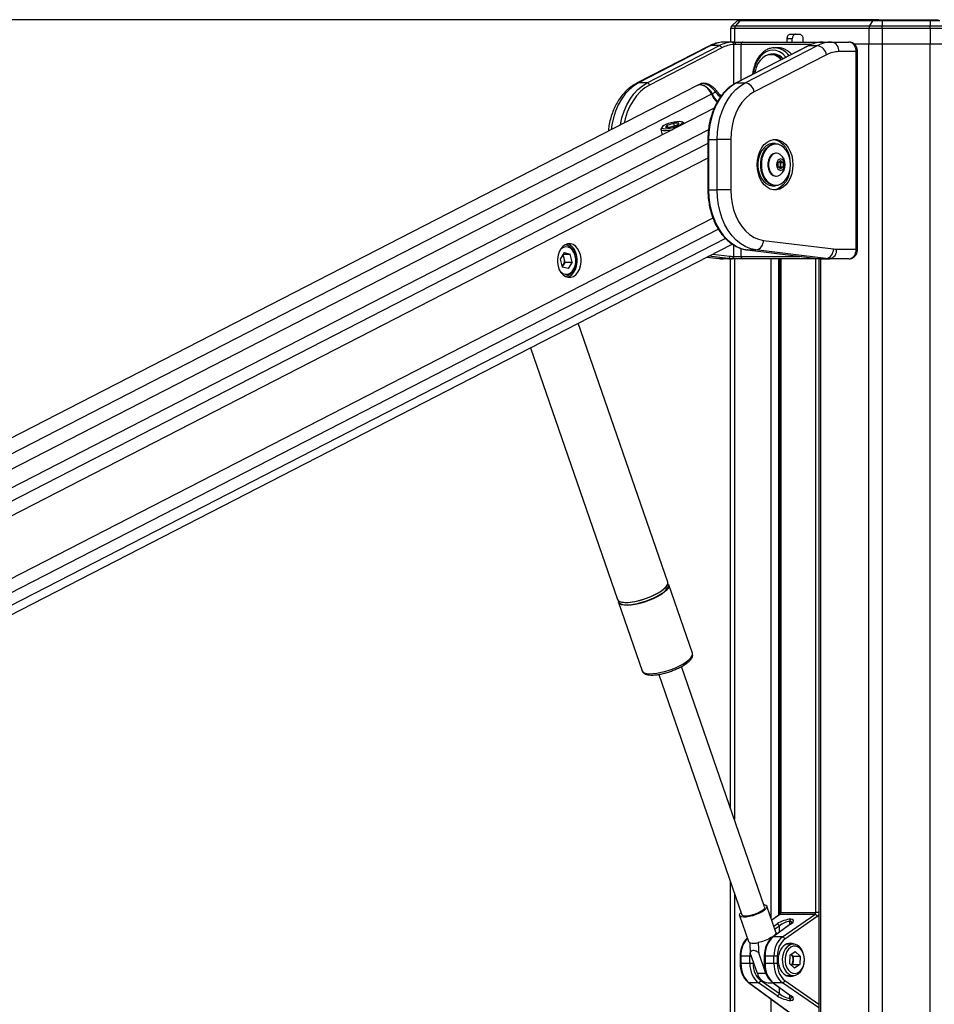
# Model space of a CAD drawing. Header units: millimetres. Extents: x 20 to 22981, y 40 to 19992.
# Tile 32 of 153: x 6044 to 6803, y 7142 to 7959. Entities that reach past the tile are written whole.
import ezdxf

# ---------------------------------------------------------------- set-up
doc = ezdxf.new("R2010")
doc.units = ezdxf.units.MM
doc.header["$LTSCALE"] = 2
doc.layers.add('COMPONENT_GEOMETRY', color=7, linetype='Continuous')
doc.styles.add('SLDTEXTSTYLE0', font='TXT', dxfattribs={"width": 0.75})
doc.dimstyles.new('SLDDIMSTYLE1', dxfattribs={"dimtxt": 100, "dimasz": 6.604, "dimexe": 0, "dimexo": 0.0625, "dimgap": 25, "dimtad": 0, "dimtih": 1, "dimtoh": 1, "dimdec": 1, "dimrnd": 1e-09, "dimzin": 12, "dimdsep": 46, "dimtxsty": 'SLDTEXTSTYLE0', "dimsah": 1, "dimcen": 0.09, "dimadec": 0, "dimazin": 3, "dimtfac": 1, "dimtdec": 1, "dimtofl": 0, "dimtmove": 0, "dimatfit": 3, "dimfxl": 1, "dimfrac": 2, "dimtolj": 1, "dimtzin": 12, "dimarcsym": 0})

# ---------------------------------------------------------------- blocks, each defined once
blk = doc.blocks.new('_D_4')
at = {"layer": 'COMPONENT_GEOMETRY', "color": 7}
for p, q in [((6756.77, 7959.49), (789.12, 7959.49)), ((795.47, 7959.49), (795.47, 5203.33)), ((595.4, 5183.02), (564.93, 5183.02)), ((564.93, 5183.02), (564.93, 5024.27)), ((995.54, 5183.02), (1026.01, 5183.02)), ((1026.01, 5183.02), (1026.01, 5024.27)), ((564.93, 5024.27), (595.4, 5024.27)), ((1026.01, 5024.27), (995.54, 5024.27)), ((795.47, 2118.49), (795.47, 4874.65)), ((6930.95, 2118.49), (789.12, 2118.49))]:
    blk.add_line(p, q, dxfattribs=at)
for points in [[(795.47, 7959.49), (794.45, 7952.89), (796.48, 7952.89)], [(795.47, 2118.49), (796.48, 2125.1), (794.45, 2125.1)]]:
    blk.add_solid(points, dxfattribs=at)
at = {"layer": 'COMPONENT_GEOMETRY', "color": 7, "char_height": 100, "attachment_point": 1, "style": 'SLDTEXTSTYLE0'}
for s, insert in [('9\'6.98"', (595.4, 5153.18)), ('2920.5mm', (467.27, 5003.56))]:
    blk.add_mtext(s, dxfattribs=dict(at, insert=insert))

msp = doc.modelspace()

# ---------------------------------------------------------------- linework, layer by layer
at = {"color": 7, "linetype": 'Continuous', "lineweight": 25}
for p, q in [((6638.98, 7958.65), (6634.53, 7954.36)), ((6634.53, 7954.36), (6637.69, 7954.36)), ((6641.39, 7958.65), (6637.69, 7954.36)), ((6637.69, 7954.36), (6748.87, 7954.36)), ((6641.39, 7958.65), (6638.98, 7958.65)), ((6641.06, 7959.49), (6643.13, 7959.49)), ((6751.33, 7958.65), (6641.39, 7958.65)), ((6643.13, 7959.49), (6752.48, 7959.49)), ((6751.33, 7958.65), (6748.87, 7954.36)), ((6748.87, 7954.36), (6759.31, 7954.36)), ((6759.31, 7958.65), (6751.33, 7958.65)), ((6752.48, 7959.49), (6759.31, 7959.49)), ((6759.31, 7959.49), (6759.31, 7958.65)), ((6759.31, 7959.49), (6799.26, 7959.49)), ((6799.26, 7958.65), (6759.31, 7958.65)), ((6759.31, 7958.65), (6759.31, 7954.36)), ((6759.31, 7952.25), (6759.31, 7954.36)), ((6759.31, 7954.36), (6799.26, 7954.36)), ((6799.26, 7959.49), (6799.26, 7958.65)), ((6799.26, 7959.49), (6806.09, 7959.49)), ((6799.26, 7958.65), (6799.26, 7954.36)), ((6807.25, 7958.65), (6799.26, 7958.65)), ((6799.26, 7952.25), (6799.26, 7954.36)), ((6799.26, 7954.36), (6809.71, 7954.36)), ((6633.62, 7952.25), (6633.42, 7940.96)), ((6636.93, 7952.25), (6633.62, 7952.25)), ((6748.36, 7952.25), (6636.93, 7952.25)), ((6683.34, 7947.49), (6690.79, 7947.49)), ((6748.36, 7952.25), (6748.24, 7939.49)), ((6759.31, 7952.25), (6748.36, 7952.25)), ((6759.31, 7952.25), (6759.31, 7939.49)), ((6799.26, 7952.25), (6759.31, 7952.25)), ((6799.26, 7952.25), (6799.26, 7939.49)), ((6810.22, 7952.25), (6799.26, 7952.25)), ((6615.52, 7937.54), (6555.54, 7906.67)), ((6617.24, 7937.94), (6557.27, 7907.07)), ((6564.34, 7907.07), (6624.31, 7937.94)), ((6624.31, 7937.94), (6617.24, 7937.94)), ((6636.72, 7940.96), (6629.34, 7940.96)), ((6636.72, 7940.96), (6643.74, 7940.96)), ((6642.18, 7938.96), (6637.5, 7938.96)), ((6698.13, 7937.84), (6638.15, 7906.97)), ((6698.56, 7937.94), (6638.59, 7907.07)), ((6643.74, 7940.96), (6708.56, 7940.96)), ((6645.66, 7907.07), (6705.63, 7937.94)), ((6680.45, 7940.96), (6680.52, 7943.56)), ((6684.76, 7943.56), (6680.52, 7943.56)), ((6684.7, 7940.96), (6684.76, 7943.56)), ((6693.62, 7943.56), (6693.62, 7940.96)), ((6698.56, 7937.94), (6705.63, 7937.94)), ((6708.56, 7940.96), (6710.34, 7940.96)), ((6710.34, 7940.96), (6717.72, 7940.96)), ((6717.72, 7940.96), (6731.74, 7940.96)), ((6735.66, 7939.49), (6748.24, 7939.49)), ((6735.85, 7939.49), (6748.24, 7939.49)), ((6748.24, 7939.49), (6759.31, 7939.49)), ((6759.31, 7939.49), (6799.26, 7939.49)), ((6799.26, 7939.49), (6810.34, 7939.49)), ((6626.21, 7936.06), (6566.24, 7905.19)), ((6713.22, 7930.42), (6653.25, 7899.55)), ((6669.19, 7930.46), (6667.14, 7930.46)), ((6669.58, 7936.15), (6670.11, 7936.16)), ((6672.94, 7936.16), (6670.11, 7936.16)), ((6737.84, 7932.96), (6723.38, 7932.96)), ((6737.84, 7768.96), (6737.84, 7932.96)), ((6739.01, 7768.96), (6739.01, 7932.96)), ((6605.91, 7904.86), (5404.92, 7287.66)), ((6564.34, 7907.07), (6557.27, 7907.07)), ((6608.39, 7906.02), (6606.48, 7905.13)), ((6638.59, 7907.07), (6645.66, 7907.07)), ((6621.01, 7899.43), (6618.16, 7897.96)), ((6621.66, 7900.83), (6621.64, 7900.85)), ((6619.97, 7885.97), (5429.33, 7274.09)), ((6580.96, 7871.94), (6586.41, 7873.67)), ((6590.56, 7873.67), (6586.41, 7873.67)), ((6587.04, 7871.23), (6586.41, 7873.67)), ((6590.56, 7873.67), (6589.26, 7871.94)), ((6594.63, 7873.8), (6593.23, 7874.57)), ((6595.11, 7873.2), (6595.08, 7873.3)), ((6575.71, 7868.32), (6576.87, 7863.82)), ((6576.72, 7870.33), (6575.87, 7868.98)), ((6580.96, 7871.94), (6579.66, 7870.2)), ((6579.66, 7870.2), (6583.81, 7870.2)), ((6581.4, 7870.2), (6580.96, 7871.94)), ((6589.26, 7871.94), (6583.81, 7870.2)), ((6614.74, 7860.09), (6614.74, 7818.15)), ((6615.32, 7860.09), (6615.32, 7818.15)), ((6615.32, 7860.09), (6622.39, 7860.09)), ((6622.39, 7818.15), (6622.39, 7860.09)), ((6633.71, 7860.09), (6622.39, 7860.09)), ((6633.71, 7860.09), (6633.71, 7818.15)), ((6670.9, 7856.62), (6668.64, 7856.62)), ((6671.72, 7848.62), (6671.18, 7848.62)), ((6672.95, 7840.85), (6675.07, 7842.58)), ((6672.95, 7837.39), (6672.95, 7840.85)), ((6673.97, 7841.68), (6674.99, 7840.85)), ((6674.99, 7840.85), (6677.2, 7840.85)), ((6674.99, 7840.85), (6674.99, 7839.12)), ((6675.07, 7842.58), (6677.2, 7840.85)), ((6677.2, 7840.85), (6677.2, 7837.39)), ((6675.07, 7835.65), (6672.95, 7837.39)), ((6674.99, 7837.39), (6673.97, 7836.55)), ((6674.99, 7839.12), (6674.99, 7837.39)), ((6674.99, 7837.39), (6677.2, 7837.39)), ((6677.2, 7837.39), (6675.07, 7835.65)), ((6671.18, 7829.62), (6671.72, 7829.62)), ((6615.32, 7818.15), (6622.39, 7818.15)), ((6633.71, 7818.15), (6622.39, 7818.15)), ((6668.64, 7821.62), (6670.9, 7821.62)), ((6660.82, 7776.31), (6718.93, 7769.12)), ((5589.9, 7236.12), (6635.01, 7773.21)), ((6495.4, 7766.15), (6492.2, 7760.76)), ((6495.4, 7766.15), (6500.3, 7764.93)), ((6647.47, 7768.35), (6705.59, 7761.16)), ((6647.6, 7768.34), (6647.47, 7768.35)), ((6647.6, 7768.34), (6654.67, 7768.34)), ((6647.6, 7768.34), (6705.71, 7761.15)), ((6712.78, 7761.15), (6654.67, 7768.34)), ((6721.52, 7768.96), (6737.84, 7768.96)), ((6492.2, 7760.76), (6493.9, 7754.15)), ((6495.5, 7761.62), (6494.66, 7764.89)), ((6494.68, 7764.93), (6500.3, 7764.93)), ((6496.35, 7758.31), (6494.75, 7755.62)), ((6496.35, 7758.31), (6495.5, 7761.62)), ((6496.35, 7758.31), (6502, 7758.31)), ((6502, 7758.31), (6498.8, 7752.92)), ((6502, 7758.31), (6500.3, 7764.93)), ((6613.99, 7762.4), (6623.9, 7761.18)), ((6631.46, 7761.15), (6624.39, 7761.15)), ((6634.54, 7760.96), (6627.47, 7760.96)), ((6633.39, 7305.15), (6633.39, 7760.96)), ((6634.81, 7760.96), (6634.54, 7760.96)), ((6643.74, 7760.96), (6634.81, 7760.96)), ((6635.96, 7762.96), (6636.23, 7762.96)), ((6636.23, 7762.96), (6642.18, 7762.96)), ((6708.56, 7760.96), (6643.74, 7760.96)), ((6674.59, 7760.96), (6674.59, 7218.4)), ((6705.71, 7761.15), (6705.59, 7761.16)), ((6705.71, 7761.15), (6712.78, 7761.15)), ((6706.75, 7760.96), (6706.75, 6590.02)), ((6708.79, 7760.96), (6708.56, 7760.96)), ((6708.79, 7760.96), (6715.86, 7760.96)), ((6731.74, 7760.96), (6715.86, 7760.96)), ((6494.75, 7755.62), (6493.89, 7754.18)), ((6498.8, 7752.92), (6493.9, 7754.15)), ((6581.48, 7492.63), (6507.2, 7707.52)), ((6467.39, 7687.07), (6539.61, 7478.15)), ((6601.93, 7433.47), (6582.32, 7490.21)), ((6540.45, 7475.74), (6560.06, 7419)), ((6601.97, 7433.35), (6601.93, 7433.47)), ((6602.01, 7432.89), (6601.95, 7433.27)), ((6661.84, 7222.86), (6592.84, 7422.46)), ((6595.17, 7423.8), (6597.29, 7425.25)), ((6596.01, 7424.35), (6596.38, 7424.59)), ((6560.03, 7419.11), (6560.06, 7419)), ((6574.02, 7415.95), (6643.01, 7216.35)), ((6633.39, 6590.02), (6633.39, 7244.18)), ((6671.22, 7201.97), (6663.77, 7223.53)), ((6675.18, 7218.4), (6704.36, 7218.4)), ((6641.08, 7215.69), (6648.54, 7194.13)), ((6673.9, 7216.45), (6667.77, 7211.95)), ((6703.54, 7216.62), (6674.44, 7216.62)), ((6676.69, 7197.95), (6703.54, 7216.62)), ((6705.55, 7214.83), (6678.7, 7196.16)), ((6682.81, 7210.9), (6682.59, 7210.9)), ((6683.36, 7212.68), (6683.59, 7212.68)), ((6683.19, 7208.58), (6668.44, 7197.78)), ((6683.73, 7208.75), (6668.99, 7197.95)), ((6676.69, 7197.95), (6668.99, 7197.95)), ((6685.67, 7191.96), (6679.74, 7191.96)), ((6682.65, 7182.84), (6687.1, 7185.98)), ((6691.25, 7182.1), (6687.1, 7185.98)), ((6641.54, 7181.88), (6641.54, 7176.04)), ((6649.5, 7181.88), (6642.13, 7181.88)), ((6642.13, 7181.88), (6642.13, 7176.04)), ((6649.5, 7176.04), (6649.5, 7181.88)), ((6655.84, 7167.64), (6649.9, 7184.82)), ((6662.91, 7167.64), (6656.97, 7184.82)), ((6661.57, 7181.88), (6661.57, 7176.04)), ((6669.53, 7181.88), (6662.16, 7181.88)), ((6662.16, 7181.88), (6662.16, 7176.04)), ((6672.32, 7181.88), (6669.53, 7181.88)), ((6669.53, 7176.04), (6669.53, 7181.88)), ((6672.32, 7181.88), (6672.32, 7176.04)), ((6682.65, 7182.84), (6682.35, 7175.82)), ((6685.6, 7182.1), (6683.88, 7183.71)), ((6685.44, 7178.59), (6685.29, 7175.07)), ((6685.6, 7182.1), (6685.44, 7178.59)), ((6685.6, 7182.1), (6691.25, 7182.1)), ((6691.25, 7182.1), (6690.95, 7175.07)), ((6649.5, 7176.04), (6642.13, 7176.04)), ((6652.29, 7176.04), (6649.5, 7176.04)), ((6669.53, 7176.04), (6662.16, 7176.04)), ((6672.32, 7176.04), (6669.53, 7176.04)), ((6682.35, 7175.82), (6686.5, 7171.93)), ((6685.29, 7175.07), (6684.07, 7174.21)), ((6685.29, 7175.07), (6690.95, 7175.07)), ((6690.95, 7175.07), (6686.5, 7171.93)), ((6662.91, 7167.64), (6655.84, 7167.64)), ((6658.67, 7161.75), (6674.21, 7150.95)), ((6679.74, 7165.96), (6685.67, 7165.96)), ((6648.42, 7160.14), (6685.68, 7132.84)), ((6648.96, 7159.97), (6686.97, 7132.12)), ((6656.66, 7159.97), (6648.96, 7159.97)), ((6672.2, 7149.16), (6656.66, 7159.97)), ((6664.73, 7159.79), (6668.92, 7159.79)), ((6668.44, 7160.14), (6683.19, 7149.34)), ((6668.99, 7159.97), (6683.73, 7149.16)), ((6676.69, 7159.97), (6668.99, 7159.97)), ((6682.59, 7147.02), (6682.81, 7147.02)), ((6683.59, 7145.23), (6683.36, 7145.23))]:
    msp.add_line(p, q, dxfattribs=at)
at = {"color": 8, "linetype": 'Continuous', "lineweight": 25}
for p, q in [((6636.93, 7952.25), (6636.76, 7940.96)), ((6636.23, 7905.89), (6636.23, 7938.9)), ((6700.75, 7938.96), (6642.18, 7938.96)), ((6642.18, 7938.96), (6642.18, 7909.04)), ((6748.24, 2191.49), (6748.24, 7939.49)), ((6759.31, 7939.49), (6759.31, 2191.49)), ((6799.26, 2191.49), (6799.26, 7939.49)), ((6739.01, 7932.96), (6737.84, 7932.96)), ((6617.76, 7897.75), (5417.26, 7280.8)), ((6615.22, 7867.99), (5443.87, 7266.02)), ((6614.74, 7856.64), (5632.67, 7351.95)), ((6615.32, 7860.09), (6614.74, 7860.09)), ((6614.74, 7844.62), (5648.46, 7348.04)), ((6615.32, 7818.15), (6614.74, 7818.15)), ((6618.92, 7794.82), (5648.2, 7295.96)), ((6623.51, 7785.45), (5525.04, 7220.94)), ((6629.4, 7777.89), (5534.94, 7215.44)), ((6636.23, 7762.96), (6636.23, 7772.42)), ((6642.18, 7769.62), (6642.18, 7762.96)), ((6739.01, 7768.96), (6737.84, 7768.96)), ((6614.04, 7762.43), (6624.39, 7761.15)), ((6631.46, 7761.15), (6615.41, 7763.13)), ((6618.83, 7764.89), (6633, 7763.14)), ((6623.9, 7761.18), (6624.39, 7761.15)), ((6636.74, 7760.96), (6636.74, 7295.46)), ((6642.18, 7762.96), (6691.02, 7762.96)), ((6667.23, 7213.52), (6667.23, 7760.96)), ((6673.4, 7760.96), (6673.4, 7216.08)), ((6675.18, 7760.96), (6675.18, 7218.4)), ((6704.36, 7218.4), (6704.36, 7760.96)), ((6708.14, 7760.96), (6708.14, 6590.02)), ((6708.52, 7760.96), (6708.56, 7760.96)), ((6636.74, 7234.49), (6636.74, 6590.02)), ((6675.18, 7218.4), (6674.59, 7218.4)), ((6706.75, 7218.4), (6704.36, 7218.4)), ((6674.44, 7216.62), (6667.83, 7211.77)), ((6682.59, 7210.9), (6682.59, 7208.14)), ((6682.81, 7208.3), (6682.81, 7210.9)), ((6669.52, 7206.89), (6672.2, 7208.75)), ((6674.21, 7206.97), (6670.41, 7204.32)), ((6674.21, 7202), (6674.21, 7206.97)), ((6641.54, 7181.88), (6642.13, 7181.88)), ((6649.5, 7181.88), (6650.91, 7181.88)), ((6652.29, 7177.89), (6652.29, 7176.04)), ((6662.16, 7181.88), (6661.57, 7181.88)), ((6641.54, 7176.04), (6642.13, 7176.04)), ((6661.57, 7176.04), (6662.16, 7176.04)), ((6678.7, 7161.75), (6706.75, 7142.25)), ((6674.21, 7150.95), (6674.21, 7155.91)), ((6706.75, 7139.06), (6676.69, 7159.97)), ((6667.23, 6590.02), (6667.23, 7146.36)), ((6682.59, 7149.78), (6682.59, 7147.02)), ((6682.81, 7147.02), (6682.81, 7149.61))]:
    msp.add_line(p, q, dxfattribs=at)
at = {"color": 8, "linetype": 'Continuous', "lineweight": 25, "flags": 128}
for points in [[(6615.52, 7937.54), (6616.18, 7937.8), (6617.24, 7937.94)], [(6708.56, 7940.96), (6708.32, 7940.92), (6708.13, 7940.83)], [(6679.59, 7928.3), (6679.24, 7928.73), (6676.9, 7931.05), (6674.31, 7932.76), (6671.55, 7933.81), (6668.7, 7934.16), (6665.85, 7933.81), (6663.09, 7932.76), (6660.5, 7931.05), (6658.15, 7928.73), (6656.13, 7925.87), (6654.49, 7922.56), (6653.28, 7918.89), (6652.54, 7914.99), (6652.47, 7914.34)], [(6557.27, 7907.07), (6553.31, 7904.64), (6549.59, 7901.54), (6546.17, 7897.82), (6543.09, 7893.54), (6540.4, 7888.77), (6538.14, 7883.56), (6536.35, 7878.01), (6535.06, 7872.18), (6534.47, 7868.14)], [(6542.11, 7872.07), (6542.13, 7872.18), (6543.43, 7878.01), (6545.22, 7883.56), (6547.47, 7888.77), (6550.16, 7893.54), (6553.24, 7897.82), (6556.66, 7901.54), (6560.38, 7904.64), (6564.34, 7907.07)], [(6566.24, 7905.19), (6562.44, 7902.86), (6558.87, 7899.88), (6555.58, 7896.31), (6552.62, 7892.21), (6550.04, 7887.62), (6547.88, 7882.62), (6546.16, 7877.29), (6545.3, 7873.71)], [(6555.54, 7906.67), (6556.2, 7906.93), (6557.27, 7907.07)], [(6638.59, 7907.07), (6638.32, 7907.04), (6638.15, 7906.97)], [(6621.01, 7899.43), (6621.34, 7899.84), (6621.56, 7900.2), (6621.68, 7900.5), (6621.7, 7900.73), (6621.66, 7900.83)], [(6596.66, 7426.24), (6598.92, 7427.97), (6600.6, 7429.66), (6601.66, 7431.23), (6602.05, 7432.64), (6601.97, 7433.35)], [(6560.06, 7419), (6560.62, 7418.12), (6561.9, 7417.29), (6563.79, 7416.75), (6566.24, 7416.52), (6569.16, 7416.6), (6572.45, 7416.98), (6576.03, 7417.67), (6579.76, 7418.63), (6583.53, 7419.84), (6587.22, 7421.25), (6590.72, 7422.82), (6593.89, 7424.5), (6596.66, 7426.24)]]:
    msp.add_lwpolyline(points, dxfattribs=at)
at = {"color": 7, "linetype": 'Continuous', "lineweight": 25, "flags": 128}
for points in [[(6636.72, 7940.96), (6636.87, 7940.92), (6637.02, 7940.81), (6637.15, 7940.62), (6637.27, 7940.37), (6637.37, 7940.07), (6637.44, 7939.72), (6637.48, 7939.35), (6637.5, 7938.96)], [(6698.56, 7937.94), (6698.29, 7937.91), (6698.13, 7937.84)], [(6675.67, 7926.28), (6675.13, 7926.86), (6672.85, 7928.71), (6670.38, 7929.91), (6667.78, 7930.44), (6665.16, 7930.26), (6662.62, 7929.38), (6660.23, 7927.83), (6658.1, 7925.68), (6656.29, 7922.99), (6654.88, 7919.87), (6653.91, 7916.43), (6653.64, 7914.94)], [(6617.76, 7897.75), (6616.38, 7900.19), (6614.65, 7902.29), (6612.68, 7903.93), (6610.59, 7904.99), (6608.53, 7905.41), (6606.62, 7905.15), (6605.91, 7904.86)], [(6606.28, 7905.03), (6607.04, 7905.35), (6608.94, 7905.6), (6611, 7905.18), (6613.09, 7904.13), (6615.06, 7902.49), (6616.79, 7900.39), (6618.16, 7897.96)], [(6638.59, 7907.07), (6634.63, 7904.64), (6630.91, 7901.54), (6627.48, 7897.82), (6624.4, 7893.54), (6621.72, 7888.77), (6619.46, 7883.56), (6617.67, 7878.01), (6616.37, 7872.18), (6615.59, 7866.18), (6615.32, 7860.09)], [(6622.39, 7860.09), (6622.66, 7866.18), (6623.44, 7872.18), (6624.74, 7878.01), (6626.53, 7883.56), (6628.79, 7888.77), (6631.48, 7893.54), (6634.55, 7897.82), (6637.98, 7901.54), (6641.7, 7904.64), (6645.66, 7907.07)], [(6653.25, 7899.55), (6649.57, 7897.25), (6646.14, 7894.26), (6643.03, 7890.64), (6640.29, 7886.46), (6637.98, 7881.79), (6636.14, 7876.72), (6634.8, 7871.35), (6633.98, 7865.77), (6633.71, 7860.09)], [(6590.96, 7874.94), (6588.97, 7874.82), (6586.67, 7874.46), (6584.24, 7873.9), (6581.88, 7873.18), (6579.78, 7872.36), (6578.12, 7871.51), (6577.02, 7870.69), (6576.58, 7869.97), (6576.83, 7869.41), (6577.74, 7869.05), (6579.26, 7868.93), (6581.25, 7869.05), (6583.55, 7869.41), (6585.98, 7869.97), (6588.34, 7870.69), (6590.44, 7871.51), (6592.1, 7872.36), (6593.2, 7873.18), (6593.64, 7873.9), (6593.39, 7874.46), (6592.47, 7874.82), (6590.96, 7874.94)], [(6595.1, 7873.19), (6594.75, 7873.73), (6594.63, 7873.8)], [(6575.87, 7868.98), (6575.79, 7868.84), (6575.78, 7868.16), (6576.49, 7867.68), (6577.85, 7867.42), (6579.78, 7867.42), (6582.12, 7867.68), (6584.71, 7868.16), (6585.82, 7868.42)], [(6685.33, 7839.12), (6685.07, 7835.26), (6684.32, 7831.53), (6683.1, 7828.06), (6681.45, 7824.97), (6679.43, 7822.36), (6677.1, 7820.32), (6674.54, 7818.92), (6671.85, 7818.21), (6669.11, 7818.21), (6666.41, 7818.92), (6663.86, 7820.32), (6661.53, 7822.36), (6659.5, 7824.97), (6657.85, 7828.06), (6656.63, 7831.53), (6655.88, 7835.26), (6655.63, 7839.12), (6655.88, 7842.98), (6656.63, 7846.7), (6657.85, 7850.17), (6659.5, 7853.26), (6661.53, 7855.88), (6663.86, 7857.92), (6666.41, 7859.32), (6669.11, 7860.03), (6671.85, 7860.03), (6674.54, 7859.32), (6677.1, 7857.92), (6679.43, 7855.88), (6681.45, 7853.26), (6683.1, 7850.17), (6684.32, 7846.7), (6685.07, 7842.98), (6685.33, 7839.12)], [(6668.64, 7856.62), (6668.01, 7856.59), (6665.54, 7856.06), (6663.19, 7854.83), (6661.06, 7852.96), (6659.25, 7850.52), (6657.82, 7847.61), (6656.83, 7844.36), (6656.33, 7840.89), (6656.33, 7837.35), (6656.83, 7833.88), (6657.82, 7830.62), (6659.25, 7827.72), (6661.06, 7825.28), (6663.19, 7823.41), (6665.54, 7822.18), (6668.01, 7821.64), (6668.64, 7821.62)], [(6670.9, 7821.62), (6670.28, 7821.64), (6667.8, 7822.18), (6665.45, 7823.41), (6663.33, 7825.28), (6661.51, 7827.72), (6660.08, 7830.62), (6659.1, 7833.88), (6658.59, 7837.35), (6658.59, 7840.89), (6659.1, 7844.36), (6660.08, 7847.61), (6661.51, 7850.52), (6663.33, 7852.96), (6665.45, 7854.83), (6667.8, 7856.06), (6670.28, 7856.59), (6670.9, 7856.62)], [(6683.28, 7839.12), (6683.03, 7842.56), (6682.3, 7845.86), (6681.11, 7848.89), (6679.52, 7851.51), (6677.58, 7853.63), (6675.38, 7855.15), (6673.02, 7856.02), (6670.57, 7856.2), (6668.15, 7855.67), (6665.86, 7854.47), (6663.78, 7852.64), (6662.01, 7850.26), (6660.61, 7847.42), (6659.65, 7844.24), (6659.16, 7840.85), (6659.16, 7837.39), (6659.65, 7834), (6660.61, 7830.82), (6662.01, 7827.98), (6663.78, 7825.6), (6665.86, 7823.76), (6668.15, 7822.56), (6670.57, 7822.04), (6673.02, 7822.21), (6675.38, 7823.08), (6677.58, 7824.61), (6679.52, 7826.72), (6681.11, 7829.35), (6682.3, 7832.37), (6683.03, 7835.68), (6683.28, 7839.12)], [(6669.42, 7860.06), (6669.73, 7860.03), (6672.42, 7859.32), (6674.98, 7857.92), (6677.31, 7855.88), (6679.33, 7853.26), (6680.98, 7850.17), (6682.2, 7846.7), (6682.9, 7843.33)], [(6671.18, 7848.62), (6670.73, 7848.6), (6668.94, 7848.07), (6667.31, 7846.88), (6665.97, 7845.11), (6665.02, 7842.9), (6664.53, 7840.41), (6664.53, 7837.82), (6665.02, 7835.33), (6665.97, 7833.12), (6667.31, 7831.36), (6668.94, 7830.17), (6670.73, 7829.64), (6671.18, 7829.62)], [(6675.1, 7847.33), (6674.81, 7847.55), (6673.09, 7848.42), (6671.26, 7848.6), (6669.47, 7848.07), (6667.85, 7846.88), (6666.51, 7845.11), (6665.56, 7842.9), (6665.07, 7840.41), (6665.07, 7837.82), (6665.56, 7835.33), (6666.51, 7833.12), (6667.85, 7831.36), (6669.47, 7830.17), (6671.26, 7829.64), (6673.09, 7829.82), (6674.81, 7830.68), (6675.1, 7830.9)], [(6678.43, 7839.12), (6678.18, 7840.94), (6677.45, 7842.48), (6676.36, 7843.51), (6675.07, 7843.87), (6673.79, 7843.51), (6672.7, 7842.48), (6671.97, 7840.94), (6671.72, 7839.12), (6671.97, 7837.3), (6672.7, 7835.76), (6673.79, 7834.73), (6675.07, 7834.37), (6676.36, 7834.73), (6677.45, 7835.76), (6678.18, 7837.3), (6678.43, 7839.12)], [(6682.9, 7834.91), (6682.2, 7831.53), (6680.98, 7828.06), (6679.33, 7824.97), (6677.31, 7822.36), (6674.98, 7820.32), (6672.42, 7818.92), (6669.73, 7818.21), (6669.42, 7818.17)], [(6615.32, 7818.15), (6615.59, 7811.98), (6616.4, 7805.91), (6617.73, 7800.03), (6619.56, 7794.42), (6621.87, 7789.17), (6624.61, 7784.37), (6627.76, 7780.08), (6631.25, 7776.37), (6635.04, 7773.3), (6639.07, 7770.92), (6643.28, 7769.26), (6647.6, 7768.34)], [(6654.67, 7768.34), (6650.35, 7769.26), (6646.14, 7770.92), (6642.11, 7773.3), (6638.32, 7776.37), (6634.83, 7780.08), (6631.68, 7784.37), (6628.94, 7789.17), (6626.63, 7794.42), (6624.8, 7800.03), (6623.47, 7805.91), (6622.66, 7811.98), (6622.39, 7818.15)], [(6633.71, 7818.15), (6633.98, 7812.5), (6634.78, 7806.96), (6636.11, 7801.61), (6637.93, 7796.57), (6640.21, 7791.92), (6642.91, 7787.75), (6645.99, 7784.13), (6649.38, 7781.13), (6653.03, 7778.8), (6656.86, 7777.18), (6660.82, 7776.31)], [(6503.1, 7746.38), (6505.09, 7747.78), (6506.8, 7749.76), (6508.16, 7752.23), (6509.1, 7755.07), (6509.57, 7758.14), (6509.54, 7761.27), (6509.02, 7764.32), (6508.04, 7767.13), (6506.63, 7769.56), (6504.89, 7771.48), (6502.88, 7772.81), (6500.71, 7773.47), (6498.49, 7773.43), (6496.34, 7772.7), (6494.35, 7771.3), (6492.64, 7769.32), (6491.27, 7766.85), (6490.34, 7764), (6489.87, 7760.94), (6489.9, 7757.81), (6490.41, 7754.76), (6491.4, 7751.95), (6492.8, 7749.52), (6494.55, 7747.6), (6496.56, 7746.27), (6498.73, 7745.61), (6500.94, 7745.65), (6503.1, 7746.38)], [(6504.68, 7763.43), (6503.76, 7765.98), (6502.42, 7768.11), (6500.74, 7769.71), (6498.84, 7770.67), (6496.83, 7770.93), (6494.83, 7770.48), (6492.98, 7769.33), (6492.1, 7768.48)], [(6504.61, 7763.98), (6503.65, 7766.68), (6502.28, 7768.99), (6500.57, 7770.79), (6498.61, 7771.99), (6496.51, 7772.52), (6495.97, 7772.54)], [(6492.1, 7750.6), (6492.59, 7750.09), (6494.39, 7748.8), (6496.37, 7748.19), (6498.39, 7748.28), (6500.33, 7749.09), (6502.06, 7750.55), (6503.49, 7752.58), (6504.51, 7755.04), (6505.07, 7757.79), (6505.13, 7760.65), (6504.68, 7763.43)], [(6495.97, 7746.54), (6496.5, 7746.56), (6498.6, 7747.08), (6500.56, 7748.28), (6502.28, 7750.08), (6503.65, 7752.39), (6504.61, 7755.09), (6505.1, 7758.02), (6505.1, 7761.04), (6504.61, 7763.98)], [(6498.02, 7745.75), (6499.71, 7746.38), (6501.69, 7747.78), (6503.41, 7749.76), (6504.77, 7752.23), (6505.71, 7755.07), (6506.17, 7758.14), (6506.15, 7761.27), (6505.63, 7764.32)], [(6582.32, 7490.21), (6582.38, 7490.01), (6582.32, 7488.7), (6581.6, 7487.2), (6580.22, 7485.57), (6578.24, 7483.85), (6575.72, 7482.11), (6572.74, 7480.39), (6569.39, 7478.76), (6565.78, 7477.26), (6562.04, 7475.95), (6558.27, 7474.86), (6554.6, 7474.03), (6551.15, 7473.49), (6548.03, 7473.26), (6545.34, 7473.34), (6543.16, 7473.73), (6541.57, 7474.41), (6540.62, 7475.37), (6540.45, 7475.74)], [(6580.36, 7488.84), (6579.27, 7487.6), (6577.31, 7485.9), (6574.82, 7484.18), (6571.88, 7482.49), (6568.57, 7480.88), (6565.01, 7479.4), (6561.31, 7478.1), (6557.59, 7477.03), (6553.97, 7476.21), (6550.57, 7475.68), (6547.49, 7475.45), (6544.83, 7475.53), (6542.68, 7475.91), (6541.11, 7476.59), (6540.99, 7476.67)], [(6576.21, 7485.39), (6578.47, 7487.13), (6580.16, 7488.81), (6581.21, 7490.38), (6581.6, 7491.79), (6581.48, 7492.63)], [(6539.61, 7478.15), (6540.18, 7477.27), (6541.45, 7476.44), (6543.35, 7475.9), (6545.79, 7475.67), (6548.71, 7475.75), (6552.01, 7476.14), (6555.58, 7476.82), (6559.31, 7477.78), (6563.09, 7478.99), (6566.78, 7480.4), (6570.27, 7481.97), (6573.45, 7483.65), (6576.21, 7485.39)], [(6540.48, 7477), (6540.54, 7476.38), (6541.15, 7475.31), (6542.41, 7474.49), (6544.28, 7473.96), (6546.69, 7473.73), (6549.57, 7473.81), (6552.83, 7474.19), (6556.36, 7474.87), (6560.04, 7475.81), (6563.77, 7477), (6567.41, 7478.4), (6570.86, 7479.95), (6573.99, 7481.61), (6576.72, 7483.32)], [(6661.16, 7224.83), (6661.5, 7224.78), (6662.94, 7224.38), (6663.71, 7223.67), (6663.77, 7222.71), (6663.12, 7221.55), (6661.8, 7220.27), (6659.89, 7218.95), (6657.51, 7217.67), (6654.81, 7216.51), (6651.96, 7215.55), (6649.14, 7214.84), (6646.53, 7214.43), (6644.28, 7214.35), (6642.55, 7214.6), (6641.44, 7215.16), (6641.02, 7216), (6641.32, 7217.07), (6642.31, 7218.3), (6642.33, 7218.32)], [(6661.84, 7222.86), (6661.88, 7222.37), (6661.41, 7221.35), (6660.26, 7220.2), (6658.54, 7219.01), (6656.36, 7217.86), (6653.9, 7216.85), (6651.32, 7216.03), (6648.82, 7215.49), (6646.59, 7215.24), (6644.8, 7215.32), (6643.57, 7215.72), (6643.01, 7216.35)], [(6671.22, 7201.97), (6671.23, 7201.17), (6670.59, 7200), (6669.26, 7198.71), (6667.33, 7197.38), (6664.93, 7196.09), (6662.2, 7194.92), (6659.33, 7193.96), (6656.48, 7193.26)], [(6649.41, 7193.26), (6648.61, 7193.96), (6648.54, 7194.13)], [(6690.74, 7189.8), (6688.84, 7191.16), (6686.76, 7191.87), (6684.63, 7191.87), (6682.55, 7191.19), (6680.64, 7189.84), (6679, 7187.91), (6677.72, 7185.49), (6676.87, 7182.72), (6676.49, 7179.75), (6676.61, 7176.74), (6677.22, 7173.84), (6678.28, 7171.22), (6679.74, 7169.02), (6681.52, 7167.36), (6683.52, 7166.32), (6685.64, 7165.96), (6687.76, 7166.3), (6689.77, 7167.32), (6691.56, 7168.98), (6693.03, 7171.16), (6694.1, 7173.77), (6694.72, 7176.66), (6694.85, 7179.68), (6694.48, 7182.65), (6693.64, 7185.43), (6692.37, 7187.85), (6690.74, 7189.8)], [(6691.25, 7188.46), (6689.44, 7189.73), (6687.46, 7190.32), (6685.44, 7190.19), (6683.51, 7189.36), (6681.78, 7187.88), (6680.37, 7185.83), (6679.36, 7183.36), (6678.82, 7180.6), (6678.78, 7177.75), (6679.25, 7174.96), (6680.19, 7172.43), (6681.54, 7170.31), (6683.23, 7168.74), (6685.14, 7167.8), (6687.15, 7167.57), (6689.14, 7168.05), (6690.99, 7169.22), (6692.57, 7171), (6693.79, 7173.28), (6694.57, 7175.91), (6694.86, 7178.74), (6694.64, 7181.58), (6693.94, 7184.26), (6692.78, 7186.6), (6691.25, 7188.46)], [(6665.39, 7163.12), (6664.1, 7165), (6662.91, 7167.64)]]:
    msp.add_lwpolyline(points, dxfattribs=at)
at = {"color": 7, "linetype": 'Continuous', "lineweight": 25}
for centre, radius, start, end in [((6636.62, 7952.2), 3, 134, 179), ((6640.23, 7952.24), 3.31, 140.3072, 179.88959), ((6641.06, 7956.49), 3, 90, 134), ((6643.17, 7957.19), 2.3, 91.11663, 140.65389), ((6752.77, 7952.3), 4.41, 152.2491, 180.66965), ((6752.64, 7958.07), 1.43, 96.12022, 156.09848), ((6629.48, 7914.62), 26.34, 90.31718, 117.6867), ((6636.64, 7914.36), 26.61, 94.08173, 117.59839), ((6623.92, 7935.65), 2.33, 10.31988, 80.24189), ((6638.05, 7913.42), 25.55, 94.08173, 117.59839), ((6634.38, 7939.09), 1.85, 354.41372, 78.67005), ((6643.99, 7939.15), 1.82, 97.87436, 186.14266), ((6710.89, 7914.36), 26.61, 94.08173, 117.59839), ((6717.87, 7914.62), 26.34, 90.31718, 117.6867), ((6704.05, 7928.75), 9.32, 10.31988, 80.24189), ((6716.31, 7933.96), 7.14, 351.95053, 78.57825), ((6668.74, 7919.91), 11.17, 40.13612, 118.24544), ((6668.97, 7919.34), 11.12, 43.44816, 88.8665), ((6723.5, 7910.83), 22.12, 90.31718, 117.6867), ((6563.95, 7904.77), 2.33, 10.31988, 80.24189), ((6644.08, 7897.88), 9.32, 10.31988, 80.24189), ((6638.59, 7907.18), 22.86, 204.3527, 225.13169), ((6639.06, 7907.43), 22.95, 204.37047, 224.44425), ((6671.6, 7839.25), 3.39, 357.68056, 45.67538), ((6668.35, 7839.12), 10.63, 0, 50.61067), ((6671.6, 7838.98), 3.39, 314.32462, 2.31944), ((6668.35, 7839.12), 10.63, 309.38933, 0), ((6653.18, 7775.84), 7.65, 281.21251, 3.47479), ((6494.33, 7762.5), 11.44, 9.1476, 71.19362), ((6711.29, 7768.65), 7.65, 281.21251, 3.47479), ((6714.45, 7767.96), 7.14, 281.42175, 8.04947), ((6721.52, 7790.03), 21.07, 262.93872, 269.9947), ((6489.13, 7760.08), 6.55, 13.58989, 38.79815), ((6487.66, 7759.55), 8.1, 330.96112, 14.78242), ((6627.48, 7786.04), 25.09, 262.93872, 269.9947), ((6631.09, 7763.02), 1.91, 281.21251, 3.47479), ((6634.55, 7786.04), 25.09, 262.93872, 269.9947), ((6635.96, 7787.04), 24.08, 262.93872, 269.9947), ((6634.19, 7762.71), 1.79, 281.42175, 8.04947), ((6634.46, 7762.71), 1.79, 281.42175, 8.04947), ((6643.99, 7762.76), 1.82, 173.85734, 262.12564), ((6708.79, 7786.04), 25.09, 262.93872, 269.9947), ((6715.86, 7786.04), 25.09, 262.93872, 269.9947), ((6490.26, 7758.23), 5.18, 313.35587, 329.82099), ((6579.78, 7489.72), 2.27, 348.5495, 40.23726), ((6684.78, 7211), 2.19, 130.13038, 182.82489), ((6685, 7211), 2.19, 130.13038, 182.82489), ((6703.09, 7214.08), 2.58, 16.96844, 79.90044), ((6671.75, 7206.21), 2.58, 16.96844, 79.90044), ((6676.24, 7195.41), 2.58, 16.96844, 79.90044), ((6652.95, 7205.57), 12.82, 253.98684, 286.01316), ((6678.16, 7179.12), 7.31, 355.81042, 38.73898), ((6678.22, 7178.74), 7.23, 322.35912, 358.8057), ((6665.93, 7170.11), 10.39, 193.74988, 263.37457), ((6656.21, 7162.51), 2.58, 280.09956, 343.03156), ((6676.24, 7162.51), 2.58, 280.09956, 343.03156), ((6671.75, 7151.7), 2.58, 280.09956, 343.03156), ((6684.78, 7146.91), 2.19, 177.17511, 229.86962), ((6685, 7146.91), 2.19, 177.17511, 229.86962)]:
    msp.add_arc(centre, radius, start, end, dxfattribs=at)
at = {"color": 8, "linetype": 'Continuous', "lineweight": 25}
for centre, radius, start, end in [((6669.35, 7920.52), 15.66, 35.41939, 87.2019), ((6613.71, 7906.71), 9.82, 294.37006, 296.99), ((6571.45, 7493.32), 11.3, 297.80027, 338.98707), ((6674.43, 7215.7), 0.917, 89.37969, 125.70539), ((6683.72, 7207.83), 0.917, 89.37969, 125.70539), ((6668.98, 7197.03), 0.917, 89.38035, 125.67966), ((6648.95, 7160.88), 0.917, 234.33741, 270.61921), ((6668.98, 7160.88), 0.917, 234.33741, 270.61921), ((6683.72, 7150.08), 0.917, 234.29461, 270.62031)]:
    msp.add_arc(centre, radius, start, end, dxfattribs=at)
at = {"color": 7, "linetype": 'Continuous', "lineweight": 25}
for centre, major_axis, ratio, start_param, end_param in [((6673.84, 7218.4), (0, 2), 0.670074, 3.608804, 4.712389), ((6702.87, 7218.4), (0, 2), 0.744139, 3.608804, 4.712389), ((6677.71, 7208.65), (7.94, 3.19), 0.312033, 0.660801, 2.205418), ((6678.34, 7206.86), (5.87, 3.39), 0.37303, 0.572968, 2.117585), ((6677.93, 7208.65), (7.94, 3.19), 0.312033, 5.39937, 6.943987), ((6674.59, 7181.88), (0, 18), 0.690648, 0.467212, 1.570796), ((6682.55, 7181.88), (0, 18), 0.723566, 0.467212, 1.570796), ((6683.93, 7181.88), (0, 16), 0.725623, 0.467212, 1.570796), ((6683.1, 7178.96), (0, 13.8), 0.725623, 5.927229, 9.780734), ((6654.56, 7176.04), (0, 18), 0.690648, 1.570796, 2.674381), ((6662.53, 7176.04), (0, 18), 0.723566, 1.570796, 2.674381), ((6663.9, 7176.04), (0, 16), 0.725623, 1.570796, 2.674381), ((6674.59, 7176.04), (0, 18), 0.690648, 1.570796, 2.674381), ((6682.55, 7176.04), (0, 18), 0.723566, 1.570796, 2.674381), ((6683.93, 7176.04), (0, 16), 0.725623, 1.570796, 2.674381), ((6677.71, 7149.27), (7.94, -3.19), 0.312033, 4.077767, 5.622384), ((6678.34, 7151.05), (5.87, -3.39), 0.37303, 4.165601, 5.710217), ((6677.93, 7149.27), (7.94, -3.19), 0.312033, 5.622384, 7.167)]:
    msp.add_ellipse(centre, major_axis=major_axis, ratio=ratio, start_param=start_param, end_param=end_param, dxfattribs=at)
at = {"color": 8, "linetype": 'Continuous', "lineweight": 25}
for centre, major_axis, ratio, start_param, end_param in [((6678.57, 7206.86), (5.87, 3.39), 0.37303, 6.069311, 6.856154), ((6704.25, 7218.4), (0, 4), 0.725623, 3.608804, 4.184056), ((6654.56, 7181.88), (0, 18), 0.690648, 0.593003, 1.570796), ((6662.53, 7181.88), (0, 18), 0.723566, 1.328811, 1.570796), ((6678.57, 7151.05), (5.87, -3.39), 0.37303, 5.710217, 6.485387)]:
    msp.add_ellipse(centre, major_axis=major_axis, ratio=ratio, start_param=start_param, end_param=end_param, dxfattribs=at)
at = {"color": 7, "linetype": 'Continuous', "lineweight": 25}
for points, knots in [([(6680.52, 7943.56), (6680.56, 7944.01), (6680.64, 7944.91), (6681.15, 7946.09), (6681.87, 7946.98), (6682.65, 7947.43), (6683.15, 7947.47), (6683.34, 7947.49)], [0, 0, 0, 0, 0.217051, 0.434103, 0.651134, 0.868186, 1, 1, 1, 1]), ([(6687.58, 7947.49), (6687.27, 7947.45), (6686.64, 7947.36), (6685.8, 7946.67), (6685.16, 7945.65), (6684.83, 7944.55), (6684.78, 7943.83), (6684.76, 7943.56)], [0, 0, 0, 0, 0.2171041, 0.4342093, 0.6512874, 0.8683271, 1, 1, 1, 1]), ([(6690.79, 7947.49), (6691.11, 7947.45), (6691.75, 7947.36), (6692.61, 7946.67), (6693.25, 7945.65), (6693.58, 7944.55), (6693.61, 7943.83), (6693.62, 7943.56)], [0, 0, 0, 0, 0.217103, 0.4342071, 0.6512847, 0.8683252, 1, 1, 1, 1]), ([(6629.34, 7940.96), (6628.46, 7940.93), (6626.15, 7940.87), (6622.45, 7940.23), (6618.71, 7939.07), (6616.46, 7937.99), (6615.52, 7937.54)], [0, 0, 0, 0, 0.1853392, 0.4852522, 0.7854051, 1, 1, 1, 1]), ([(6634.75, 7940.9), (6634.82, 7940.91), (6635.03, 7940.92), (6635.41, 7940.94), (6635.82, 7940.95), (6636.26, 7940.96), (6636.53, 7940.96), (6636.72, 7940.96)], [0, 0, 0, 0, 0.122321, 0.368605, 0.61853, 0.744767, 1, 1, 1, 1]), ([(6637.5, 7938.96), (6637.38, 7938.96), (6637.15, 7938.96), (6636.83, 7938.95), (6636.51, 7938.93), (6636.32, 7938.91), (6636.23, 7938.9)], [0, 0, 0, 0, 0.244058, 0.490369, 0.743918, 1, 1, 1, 1]), ([(6710.34, 7940.96), (6710.26, 7940.96), (6710.09, 7940.96), (6709.78, 7940.95), (6709.41, 7940.93), (6709.14, 7940.91), (6708.99, 7940.9)], [0, 0, 0, 0, 0.244552, 0.491194, 0.744455, 1, 1, 1, 1]), ([(6737.84, 7932.96), (6737.84, 7933.18), (6737.83, 7933.62), (6737.76, 7934.28), (6737.66, 7934.93), (6737.46, 7935.79), (6737.19, 7936.6), (6736.84, 7937.37), (6736.54, 7937.91), (6736.21, 7938.41), (6735.85, 7938.88), (6735.45, 7939.31), (6735.03, 7939.7), (6734.59, 7940.04), (6734.13, 7940.32), (6733.65, 7940.56), (6733.09, 7940.77), (6732.45, 7940.93), (6731.97, 7940.95), (6731.74, 7940.96)], [0, 0, 0, 0, 0.052159, 0.104676, 0.158319, 0.21235, 0.317088, 0.370235, 0.424137, 0.476533, 0.529288, 0.582599, 0.636668, 0.689377, 0.74245, 0.796668, 0.85128, 0.925373, 1, 1, 1, 1]), ([(6739, 7932.95), (6739.01, 7932.98), (6739.07, 7933.77), (6738.76, 7935.35), (6737.88, 7937.48), (6736.46, 7939.2), (6734.71, 7940.35), (6733.1, 7940.94), (6732.09, 7940.89), (6731.74, 7940.87)], [0, 0, 0, 0, 0.007616, 0.193513, 0.383348, 0.575164, 0.744159, 0.910323, 1, 1, 1, 1]), ([(6669.54, 7936.1), (6668.73, 7936.04), (6666.95, 7935.92), (6664.28, 7934.97), (6661.59, 7933.44), (6659.12, 7931.34), (6656.92, 7928.73), (6655.05, 7925.66), (6653.54, 7922.22), (6652.49, 7918.49), (6651.94, 7915.71), (6651.87, 7914.21), (6651.87, 7914.03)], [0, 0, 0, 0, 0.089963, 0.199169, 0.30892, 0.419775, 0.531781, 0.644628, 0.757935, 0.871413, 0.984911, 1, 1, 1, 1]), ([(6684.22, 7930.68), (6684.1, 7930.82), (6683.57, 7931.42), (6682.57, 7932.32), (6680.79, 7933.73), (6678.88, 7934.82), (6676.43, 7935.74), (6674.59, 7936.14), (6673.27, 7936.14), (6672.94, 7936.14)], [0, 0, 0, 0, 0.0379215, 0.1659408, 0.2895566, 0.5409965, 0.6691239, 0.9175941, 1, 1, 1, 1]), ([(6555.54, 7906.67), (6554.76, 7906.24), (6552.66, 7905.09), (6549.43, 7902.75), (6545.95, 7899.55), (6542.77, 7895.83), (6539.92, 7891.65), (6537.44, 7887.06), (6535.37, 7882.12), (6533.75, 7876.89), (6532.6, 7871.8), (6532.22, 7868.41), (6532.04, 7866.9)], [0, 0, 0, 0, 0.061411, 0.164857, 0.269184, 0.374776, 0.481378, 0.588671, 0.696363, 0.804227, 0.912119, 1, 1, 1, 1]), ([(6621.01, 7899.43), (6620.73, 7899.85), (6620.28, 7900.52), (6619.39, 7901.61), (6618.55, 7902.5), (6617.67, 7903.3), (6616.78, 7904.02), (6615.87, 7904.66), (6614.95, 7905.2), (6614.02, 7905.66), (6613.11, 7906.02), (6612.21, 7906.27), (6611.32, 7906.44), (6610.47, 7906.49), (6609.67, 7906.42), (6609.1, 7906.29), (6608.67, 7906.16), (6608.45, 7906.05), (6608.39, 7906.02)], [0, 0, 0, 0, 0.086519, 0.136994, 0.239537, 0.291724, 0.340202, 0.438623, 0.488674, 0.536368, 0.633212, 0.682468, 0.731115, 0.829996, 0.880343, 0.931287, 0.982603, 1, 1, 1, 1]), ([(6621.6, 7900.82), (6621.45, 7901.05), (6620.8, 7902), (6619.25, 7903.45), (6617.06, 7905.04), (6614.75, 7906.13), (6612.49, 7906.7), (6610.43, 7906.66), (6609.03, 7906.41), (6608.45, 7906.04), (6608.4, 7906.01)], [0, 0, 0, 0, 0.052667, 0.219537, 0.387316, 0.557165, 0.711608, 0.854808, 0.989129, 1, 1, 1, 1]), ([(6638.15, 7906.97), (6637.47, 7906.6), (6635.53, 7905.54), (6632.48, 7903.35), (6629.1, 7900.25), (6626, 7896.63), (6623.21, 7892.54), (6620.76, 7888.04), (6618.7, 7883.19), (6617.04, 7878.04), (6615.81, 7872.67), (6615.02, 7867.14), (6614.76, 7862.92), (6614.74, 7860.56), (6614.74, 7860.09)], [0, 0, 0, 0, 0.049656, 0.14155, 0.23371, 0.326192, 0.4189, 0.511746, 0.604661, 0.697595, 0.790524, 0.883444, 0.976359, 1, 1, 1, 1]), ([(6625.81, 7896.2), (6625.67, 7896.33), (6624.71, 7897.18), (6623.28, 7898.77), (6622.16, 7900.22), (6621.68, 7900.84)], [0, 0, 0, 0, 0.093132, 0.613876, 1, 1, 1, 1]), ([(6614.74, 7818.15), (6614.75, 7817.16), (6614.79, 7814.29), (6615.2, 7809.56), (6616.11, 7804.07), (6617.46, 7798.75), (6619.23, 7793.67), (6621.41, 7788.9), (6623.96, 7784.5), (6626.86, 7780.52), (6630.07, 7777.01), (6633.55, 7774.05), (6637.22, 7771.62), (6639.8, 7770.51), (6641.08, 7769.96)], [0, 0, 0, 0, 0.045984, 0.13286, 0.219789, 0.306751, 0.393752, 0.480796, 0.567875, 0.654956, 0.741985, 0.828882, 0.915545, 1, 1, 1, 1]), ([(6641.08, 7769.96), (6641.1, 7769.95), (6642.41, 7769.34), (6644.57, 7768.81), (6646.7, 7768.47), (6647.47, 7768.35)], [0, 0, 0, 0, 0.013637, 0.640079, 1, 1, 1, 1]), ([(6731.74, 7760.96), (6732.08, 7760.98), (6732.77, 7761.02), (6733.77, 7761.38), (6734.73, 7761.94), (6735.59, 7762.71), (6736.35, 7763.66), (6736.96, 7764.76), (6737.43, 7765.98), (6737.7, 7767.12), (6737.82, 7768.12), (6737.83, 7768.68), (6737.84, 7768.96)], [0, 0, 0, 0, 0.107008, 0.217164, 0.324349, 0.434707, 0.54168, 0.651826, 0.757863, 0.867007, 0.933137, 1, 1, 1, 1]), ([(6731.75, 7760.97), (6731.79, 7760.97), (6732.5, 7760.89), (6733.9, 7761.24), (6735.72, 7762.13), (6737.23, 7763.56), (6738.33, 7765.37), (6738.95, 7767.23), (6738.95, 7768.46), (6738.95, 7768.96)], [0, 0, 0, 0, 0.010437, 0.183408, 0.354531, 0.525162, 0.699385, 0.879019, 1, 1, 1, 1]), ([(6623.9, 7761.18), (6624.78, 7761.09), (6625.97, 7760.97), (6627.16, 7760.96), (6627.47, 7760.96)], [0, 0, 0, 0, 0.738034, 1, 1, 1, 1]), ([(6591.82, 6612.47), (6385.14, 6725.29), (5990.82, 6940.55), (5458.3, 7231.57), (5063.47, 7447.73), (4787.38, 7599.42), (4635.48, 7683.21), (4552.76, 7729.14), (4538.7, 7736.95)], [0, 0, 0, 0, 0.301545, 0.575336, 0.777328, 0.878324, 0.97932, 1, 1, 1, 1]), ([(6596.38, 7424.59), (6596.79, 7424.89), (6598.01, 7425.75), (6599.68, 7427.22), (6601.13, 7428.93), (6601.95, 7430.58), (6602.26, 7432.05), (6602.03, 7432.9), (6601.94, 7433.23)], [0, 0, 0, 0, 0.109628, 0.323853, 0.543246, 0.73261, 0.894656, 1, 1, 1, 1]), ([(6587.01, 7419.7), (6587.6, 7419.94), (6589.32, 7420.63), (6591.95, 7421.92), (6594.36, 7423.25), (6595.6, 7424.08), (6596.01, 7424.35)], [0, 0, 0, 0, 0.172992, 0.504005, 0.836471, 1, 1, 1, 1]), ([(6560.05, 7419.2), (6560.06, 7419.1), (6560.15, 7418.48), (6560.89, 7417.51), (6562.13, 7416.53), (6563.79, 7415.85), (6565.94, 7415.44), (6568.62, 7415.34), (6571.68, 7415.55), (6574.97, 7416.05), (6578.42, 7416.81), (6581.93, 7417.82), (6584.83, 7418.8), (6586.48, 7419.48), (6587.01, 7419.7)], [0, 0, 0, 0, 0.01487, 0.091909, 0.167928, 0.252481, 0.350892, 0.455127, 0.557092, 0.657211, 0.756289, 0.85483, 0.953146, 1, 1, 1, 1]), ([(5436.47, 7258.52), (5540.43, 7201.78), (5679.05, 7126.12), (5886.93, 7012.69), (6060.15, 6918.18), (6257.49, 6810.53), (6444.29, 6708.62), (6561.81, 6644.52), (6620.57, 6612.47)], [0, 0, 0, 0, 0.263323, 0.351097, 0.526646, 0.702194, 0.851097, 1, 1, 1, 1]), ([(6674.59, 7218.4), (6674.59, 7218.22), (6674.57, 7217.8), (6674.41, 7217.18), (6674.15, 7216.69), (6673.97, 7216.5), (6673.91, 7216.45), (6673.9, 7216.45)], [0, 0, 0, 0, 0.1868328, 0.4460912, 0.7010883, 0.9497411, 1, 1, 1, 1]), ([(6672.16, 7200.5), (6672.08, 7200.6), (6671.75, 7201.03), (6671.43, 7201.45), (6671.18, 7201.76)], [0, 0, 0, 0, 0.250106, 1, 1, 1, 1]), ([(6684.57, 7209.88), (6684.57, 7209.89), (6684.58, 7209.9), (6684.18, 7209.35), (6683.55, 7208.86), (6683.19, 7208.58)], [0, 0, 0, 0, 0.2128536, 0.5554803, 1, 1, 1, 1]), ([(6647.53, 7197.04), (6647.43, 7196.96), (6646.63, 7196.31), (6645.31, 7194.71), (6643.74, 7192.14), (6642.56, 7189.17), (6641.81, 7186), (6641.56, 7183.52), (6641.54, 7182.17), (6641.54, 7181.88)], [0, 0, 0, 0, 0.025613, 0.210308, 0.396748, 0.584685, 0.77304, 0.951825, 1, 1, 1, 1]), ([(6668.44, 7197.78), (6668.04, 7197.46), (6666.93, 7196.58), (6665.33, 7194.73), (6663.77, 7192.14), (6662.59, 7189.17), (6661.84, 7186), (6661.59, 7183.52), (6661.57, 7182.17), (6661.57, 7181.88)], [0, 0, 0, 0, 0.095876, 0.267253, 0.440249, 0.614634, 0.789406, 0.955299, 1, 1, 1, 1]), ([(6649.41, 7193.26), (6649.47, 7192.26), (6649.62, 7189.44), (6649.79, 7186.64), (6649.9, 7184.82)], [0, 0, 0, 0, 0.355137, 1, 1, 1, 1]), ([(6649.9, 7184.82), (6650.1, 7185.18), (6650.53, 7185.94), (6651.49, 7186.8), (6652.83, 7187.07), (6654.55, 7186.57), (6655.92, 7185.68), (6656.78, 7184.98), (6656.97, 7184.82)], [0, 0, 0, 0, 0.160414, 0.343899, 0.529303, 0.689128, 0.932103, 1, 1, 1, 1]), ([(6656.48, 7193.26), (6656.54, 7192.26), (6656.69, 7189.44), (6656.86, 7186.64), (6656.97, 7184.82)], [0, 0, 0, 0, 0.355137, 1, 1, 1, 1]), ([(6641.54, 7176.04), (6641.55, 7175.44), (6641.59, 7173.71), (6642, 7170.88), (6642.91, 7167.71), (6644.25, 7164.82), (6645.93, 7162.38), (6647.39, 7160.91), (6648.25, 7160.26), (6648.42, 7160.14)], [0, 0, 0, 0, 0.09342, 0.268334, 0.443824, 0.619897, 0.796551, 0.96057, 1, 1, 1, 1]), ([(6661.57, 7176.04), (6661.58, 7175.44), (6661.62, 7173.71), (6662.03, 7170.88), (6662.94, 7167.71), (6664.27, 7164.82), (6665.96, 7162.38), (6667.42, 7160.91), (6668.28, 7160.26), (6668.44, 7160.14)], [0, 0, 0, 0, 0.09342, 0.268334, 0.443824, 0.619897, 0.796551, 0.96057, 1, 1, 1, 1]), ([(6683.19, 7149.34), (6683.41, 7149.17), (6683.95, 7148.75), (6684.47, 7148.25), (6684.62, 7147.88), (6684.6, 7147.98), (6684.6, 7147.98)], [0, 0, 0, 0, 0.255934, 0.645365, 0.979953, 1, 1, 1, 1])]:
    msp.add_open_spline(points, degree=3, knots=knots, dxfattribs=at)
at = {"color": 8, "linetype": 'Continuous', "lineweight": 25}
msp.add_open_spline([(6625.16, 7895.25), (6625.08, 7895.3), (6623.51, 7896.47), (6622.23, 7897.99), (6621.01, 7899.43)], degree=3, knots=[0, 0, 0, 0, 0.048287, 1, 1, 1, 1], dxfattribs=at)

# ---------------------------------------------------------------- dimensions: what is measured, and where the dimension line sits
at = {"layer": 'COMPONENT_GEOMETRY', "color": 7}
dim = msp.add_linear_dim(base=(795.47, 7959.49), p1=(6933.49, 2118.49), p2=(6759.31, 7959.49), angle=90, dimstyle='SLDDIMSTYLE1', dxfattribs=at)
dim.commit()
dim.dimension.update_dxf_attribs({"geometry": '_D_4', "text_midpoint": (795.47, 5038.99), "dimtype": 160})

doc.saveas('drawing.dxf')
